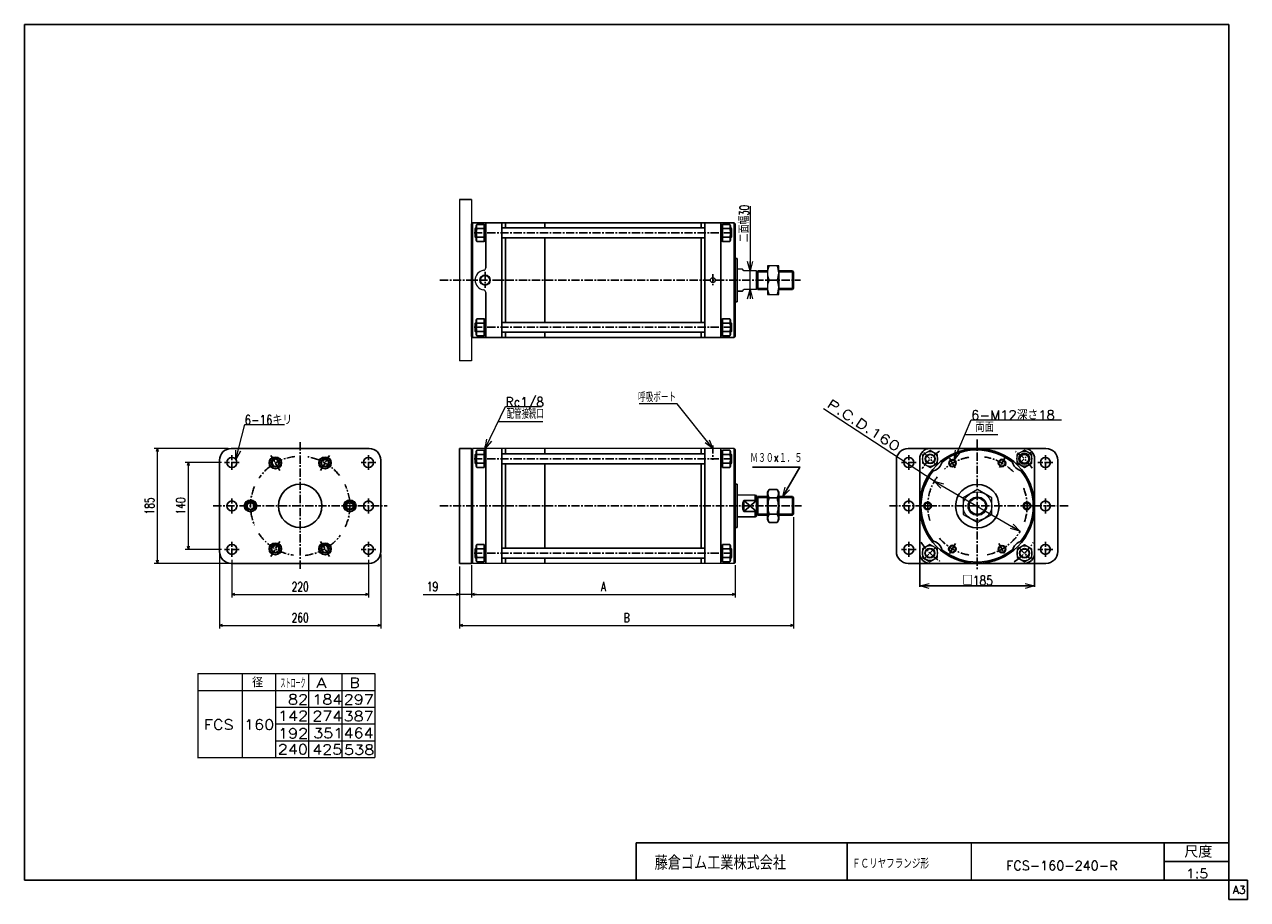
# Model space of a CAD drawing. Header units: millimetres. Extents: x -985 to 985, y -705 to 705.
import ezdxf
from ezdxf.enums import TextEntityAlignment as Align

# ---------------------------------------------------------------- set-up
doc = ezdxf.new("R2010")
doc.units = ezdxf.units.MM
doc.header["$LTSCALE"] = 0.416667
doc.linetypes.add('CENTER', pattern=[50.8, 31.75, -6.35, 6.35, -6.35])
doc.layers.add('ZUWAKU', color=7, linetype='Continuous')
doc.styles.add('dcStyle0', font='txt.shx', dxfattribs={"width": 0.714286, "bigfont": 'bigfont'})
doc.dimstyles.new('DaDimRotatedStyle', dxfattribs={"dimtxt": 15, "dimasz": 5.000003, "dimexe": 5, "dimexo": 1.666667, "dimgap": 5, "dimtad": 3, "dimdsep": 46, "dimtxsty": 'dcStyle0', "dimblk1": 'OPEN30', "dimblk2": 'OPEN30', "dimsah": 1, "dimcen": 0.09, "dimclrd": 4, "dimclre": 4, "dimclrt": 4, "dimadec": 0, "dimazin": 2, "dimtfac": 1, "dimtdec": 4, "dimtmove": 0, "dimatfit": 0, "dimfxl": 1, "dimarcsym": 0})

# ---------------------------------------------------------------- blocks, each defined once
blk = doc.blocks.new('DC_GROUP_Φ160_1')
at = {"color": 4, "linetype": 'Continuous', "lineweight": 18}
for p, q in [((491.1, -41.9), (480.1, -30.9)), ((480.1, -30.9), (495.1, -35)), ((480.1, -30.9), (493.1, -38.4))]:
    blk.add_line(p, q, dxfattribs=at)
blk = doc.blocks.new('DC_GROUP_Φ160_2')
at = {"color": 4, "linetype": 'Continuous', "lineweight": 18}
for p, q in [((618.4, -111.4), (603.4, -107.3)), ((618.4, -111.4), (605.5, -103.8)), ((607.5, -100.4), (618.4, -111.4))]:
    blk.add_line(p, q, dxfattribs=at)
blk = doc.blocks.new('DC_GROUP_Φ160_3')
at = {"color": 4, "linetype": 'Continuous', "lineweight": 18}
for p, q in [((123.9, 21.7), (111.4, 30.9)), ((123.9, 21.7), (114.6, 33.4)), ((117.7, 35.9), (123.9, 21.7))]:
    blk.add_line(p, q, dxfattribs=at)
blk = doc.blocks.new('DC_GROUP_Φ160_4')
at = {"color": 4, "linetype": 'Continuous', "lineweight": 18}
for p, q in [((457, -199.7), (472, -195.7)), ((472, -203.7), (457, -199.7)), ((457, -199.7), (472, -199.7))]:
    blk.add_line(p, q, dxfattribs=at)
blk = doc.blocks.new('DC_GROUP_Φ160_5')
at = {"color": 4, "linetype": 'Continuous', "lineweight": 18}
for p, q in [((627, -195.7), (642, -199.7)), ((642, -199.7), (627, -203.7)), ((642, -199.7), (627, -199.7))]:
    blk.add_line(p, q, dxfattribs=at)
blk = doc.blocks.new('DC_GROUP_Φ160_6')
at = {"color": 4, "linetype": 'Continuous', "lineweight": 18}
for p, q in [((236.4, -55.8), (240.5, -40.8)), ((236.4, -55.8), (244, -42.8)), ((247.5, -44.9), (236.4, -55.8))]:
    blk.add_line(p, q, dxfattribs=at)
blk = doc.blocks.new('DC_GROUP_Φ160_7')
at = {"color": 4, "linetype": 'Continuous', "lineweight": 25}
for p, q in [((214.5, -44.2), (211.9, -48.8)), ((211.9, -92.8), (211.9, -48.8)), ((214.5, -44.2), (227.3, -44.2)), ((214.5, -57.5), (227.3, -57.5)), ((227.3, -44.2), (229.9, -48.8)), ((229.9, -92.8), (229.9, -48.8)), ((214.5, -97.3), (211.9, -92.8)), ((214.5, -84.1), (227.3, -84.1)), ((214.5, -97.3), (227.3, -97.3)), ((227.3, -97.3), (229.9, -92.8))]:
    blk.add_line(p, q, dxfattribs=at)
for centre, radius, start, end in [((224.2, -50.9), 11.8, 145.6111, 214.3889), ((256.4, -70.8), 43.9, 162.4111, 197.5889), ((217.6, -50.9), 11.8, 325.6111, 34.3889), ((185.4, -70.8), 43.9, 342.4111, 17.5889), ((224.2, -90.7), 11.8, 145.6111, 214.3889), ((217.6, -90.7), 11.8, 325.6111, 34.3889)]:
    blk.add_arc(centre, radius, start, end, dxfattribs=at)
blk = doc.blocks.new('DC_GROUP_Φ160_8')
at = {"color": 4, "linetype": 'Continuous', "lineweight": 25}
for radius in [6, 5.1]:
    blk.add_circle((629.7, -70.8), radius, dxfattribs=at)
blk = doc.blocks.new('DC_GROUP_Φ160_9')
at = {"color": 4, "linetype": 'Continuous', "lineweight": 25}
for radius in [6, 5.1]:
    blk.add_circle((589.6, -140.4), radius, dxfattribs=at)
blk = doc.blocks.new('DC_GROUP_Φ160_10')
at = {"color": 4, "linetype": 'Continuous', "lineweight": 25}
for radius in [6, 5.1]:
    blk.add_circle((509.5, -140.2), radius, dxfattribs=at)
blk = doc.blocks.new('DC_GROUP_Φ160_11')
at = {"color": 4, "linetype": 'Continuous', "lineweight": 25}
for radius in [6, 5.1]:
    blk.add_circle((469.7, -70.8), radius, dxfattribs=at)
blk = doc.blocks.new('DC_GROUP_Φ160_12')
at = {"color": 4, "linetype": 'Continuous', "lineweight": 25}
for radius in [6, 5.1]:
    blk.add_circle((509.7, -1.9), radius, dxfattribs=at)
blk = doc.blocks.new('DC_GROUP_Φ160_13')
at = {"color": 4, "linetype": 'Continuous', "lineweight": 25}
for radius in [6, 5.1]:
    blk.add_circle((589.5, -1.6), radius, dxfattribs=at)
blk = doc.blocks.new('DC_GROUP_Φ160_14')
at = {"color": 4, "linetype": 'Continuous', "lineweight": 13}
for p, q in [((473.7, 18.7), (461.7, 11.8)), ((461.7, 11.8), (461.7, -2)), ((485.7, 11.8), (473.7, 18.7)), ((485.7, -2), (485.7, 11.8)), ((461.7, -2), (473.7, -9)), ((473.7, -9), (485.7, -2))]:
    blk.add_line(p, q, dxfattribs=at)
for radius in [12, 8, 6.92]:
    blk.add_circle((473.7, 4.9), radius, dxfattribs=at)
blk = doc.blocks.new('DC_GROUP_Φ160_15')
at = {"color": 4, "linetype": 'Continuous', "lineweight": 13}
for p, q in [((625.5, 19), (613.5, 12.1)), ((613.5, 12.1), (613.5, -1.8)), ((637.5, 12.1), (625.5, 19)), ((637.5, -1.8), (637.5, 12.1)), ((613.5, -1.8), (625.5, -8.7)), ((625.5, -8.7), (637.5, -1.8))]:
    blk.add_line(p, q, dxfattribs=at)
for radius in [12, 8, 6.92]:
    blk.add_circle((625.5, 5.2), radius, dxfattribs=at)
blk = doc.blocks.new('DC_GROUP_Φ160_16')
at = {"color": 4, "linetype": 'Continuous', "lineweight": 13}
for p, q in [((625.8, -133.2), (613.8, -140.2)), ((637.8, -140.2), (625.8, -133.2)), ((613.8, -140.2), (613.8, -154)), ((613.8, -154), (625.8, -161)), ((625.8, -161), (637.8, -154)), ((637.8, -154), (637.8, -140.2))]:
    blk.add_line(p, q, dxfattribs=at)
for radius in [12, 8, 6.92]:
    blk.add_circle((625.8, -147.1), radius, dxfattribs=at)
blk = doc.blocks.new('DC_GROUP_Φ160_17')
at = {"color": 4, "linetype": 'Continuous', "lineweight": 13}
for p, q in [((473.4, -133), (461.4, -139.9)), ((485.4, -139.9), (473.4, -133)), ((461.4, -139.9), (461.4, -153.8)), ((461.4, -153.8), (473.4, -160.7)), ((473.4, -160.7), (485.4, -153.8)), ((485.4, -153.8), (485.4, -139.9))]:
    blk.add_line(p, q, dxfattribs=at)
for radius in [12, 8, 6.92]:
    blk.add_circle((473.4, -146.8), radius, dxfattribs=at)
blk = doc.blocks.new('DC_GROUP_Φ160_18')
at = {"color": 4, "linetype": 'Continuous', "lineweight": 13}
for p, q in [((229.9, 316), (211.9, 316)), ((211.9, 316), (211.9, 270)), ((229.9, 270), (229.9, 316)), ((214.5, 293), (227.3, 293)), ((211.9, 270), (229.9, 270))]:
    blk.add_line(p, q, dxfattribs=at)
for centre, start, end in [((238.3, 304.5), 154.1759, 205.8241), ((203.5, 304.5), 334.1759, 25.8241), ((238.3, 281.5), 154.1759, 205.8241), ((203.5, 281.5), 334.1759, 25.8241)]:
    blk.add_arc(centre, 26.4, start, end, dxfattribs=at)
blk = doc.blocks.new('DC_GROUP_Φ160_19')
at = {"color": 4, "linetype": 'Continuous', "lineweight": 13}
for p, q in [((549.9, -44.5), (526.9, -57.8)), ((526.9, -57.8), (526.9, -84.4)), ((572.9, -57.8), (549.9, -44.5)), ((572.9, -84.4), (572.9, -57.8)), ((526.9, -84.4), (549.9, -97.6)), ((549.9, -97.6), (572.9, -84.4))]:
    blk.add_line(p, q, dxfattribs=at)
for radius in [23, 15, 13.1]:
    blk.add_circle((549.9, -71.1), radius, dxfattribs=at)
blk = doc.blocks.new('DC_GROUP_Φ160_21')
at = {"color": 4, "linetype": 'Continuous', "lineweight": 18}
for p, q in [((183.8, 308), (179.8, 323)), ((187.8, 323), (183.8, 308)), ((183.8, 308), (183.8, 323))]:
    blk.add_line(p, q, dxfattribs=at)
blk = doc.blocks.new('DC_GROUP_Φ160_22')
at = {"color": 4, "linetype": 'Continuous', "lineweight": 18}
for p, q in [((179.8, 263), (183.8, 278)), ((183.8, 278), (187.8, 263)), ((183.8, 278), (183.8, 263))]:
    blk.add_line(p, q, dxfattribs=at)
blk = doc.blocks.new('DC_GROUP_Φ160_20')
at = {"color": 4, "linetype": 'Continuous', "lineweight": 13}
for p, q in [((183.8, 412), (183.8, 308)), ((183.8, 278), (183.8, 308)), ((183.8, 268), (183.8, 278))]:
    blk.add_line(p, q, dxfattribs=at)
at = {"linetype": 'Continuous'}
for name in ['DC_GROUP_Φ160_21', 'DC_GROUP_Φ160_22']:
    blk.add_blockref(name, (0, 0), dxfattribs=at)
at = {"color": 4, "style": 'dcStyle0', "width": 0.714286}
blk.add_text('二面幅30', height=15, rotation=90, dxfattribs=at).set_placement((181.8, 354.2), (181.8, 414.2), align=Align.FIT)
blk = doc.blocks.new('DC_GROUP_Φ160_24')
at = {"color": 4, "linetype": 'Continuous', "lineweight": 18}
for p, q in [((512.5, 3.6), (514.7, 19)), ((512.5, 3.6), (518.4, 17.5)), ((522.1, 15.9), (512.5, 3.6))]:
    blk.add_line(p, q, dxfattribs=at)
blk = doc.blocks.new('DC_GROUP_Φ160_23')
at = {"color": 4, "linetype": 'Continuous', "lineweight": 13}
for p, q in [((512.5, 3.6), (539.6, 68.1)), ((539.6, 68.1), (685.2, 68.1))]:
    blk.add_line(p, q, dxfattribs=at)
at = {"linetype": 'Continuous'}
blk.add_blockref('DC_GROUP_Φ160_24', (0, 0), dxfattribs=at)
at = {"color": 4, "style": 'dcStyle0', "width": 0.957447}
blk.add_text('6-M12深さ18', height=15, dxfattribs=at).set_placement((539.6, 68.1), (674.6, 68.1), align=Align.FIT)
blk = doc.blocks.new('DC_GROUP_Φ160_26')
at = {"color": 4, "linetype": 'Continuous', "lineweight": 18}
for p, q in [((-243.1, 21.7), (-240.1, 36.9)), ((-243.1, 21.7), (-236.5, 35.2)), ((-232.9, 33.4), (-243.1, 21.7))]:
    blk.add_line(p, q, dxfattribs=at)
blk = doc.blocks.new('DC_GROUP_Φ160_25')
at = {"color": 4, "linetype": 'Continuous', "lineweight": 13}
for p, q in [((-243.1, 21.7), (-210, 89.2)), ((-210, 89.2), (-152.3, 89.2))]:
    blk.add_line(p, q, dxfattribs=at)
at = {"linetype": 'Continuous'}
blk.add_blockref('DC_GROUP_Φ160_26', (0, 0), dxfattribs=at)
at = {"color": 4, "style": 'dcStyle0', "width": 0.82}
blk.add_text('Rc1/8', height=15, dxfattribs=at).set_placement((-210, 89.2), (-148.5, 89.2), align=Align.FIT)
blk = doc.blocks.new('DC_GROUP_Φ160_28')
at = {"color": 4, "linetype": 'Continuous', "lineweight": 18}
for p, q in [((-644.4, 3.8), (-644.6, 19.3)), ((-644.4, 3.8), (-640.7, 18.4)), ((-636.8, 17.4), (-644.4, 3.8))]:
    blk.add_line(p, q, dxfattribs=at)
blk = doc.blocks.new('DC_GROUP_Φ160_27')
at = {"color": 4, "linetype": 'Continuous', "lineweight": 13}
for p, q in [((-644.4, 3.8), (-630.3, 60.2)), ((-630.3, 60.2), (-566.3, 60.2))]:
    blk.add_line(p, q, dxfattribs=at)
at = {"linetype": 'Continuous'}
blk.add_blockref('DC_GROUP_Φ160_28', (0, 0), dxfattribs=at)
at = {"color": 4, "style": 'dcStyle0', "width": 0.796875}
blk.add_text('6-16キリ', height=15, dxfattribs=at).set_placement((-630.3, 60.2), (-553.8, 60.2), align=Align.FIT)
blk = doc.blocks.new('DC_GROUP_Φ160_29')
at = {"color": 4, "linetype": 'Continuous', "lineweight": 13}
for p, q in [((-580.9, 4.3), (-585.9, 1.4)), ((-585.9, 1.4), (-585.9, -4.4)), ((-575.9, 1.4), (-580.9, 4.3)), ((-575.9, -4.4), (-575.9, 1.4)), ((-585.9, -4.4), (-580.9, -7.3)), ((-580.9, -7.3), (-575.9, -4.4))]:
    blk.add_line(p, q, dxfattribs=at)
for radius in [9, 6.92]:
    blk.add_circle((-580.9, -1.5), radius, dxfattribs=at)
blk = doc.blocks.new('DC_GROUP_Φ160_30')
at = {"color": 4, "linetype": 'Continuous', "lineweight": 13}
for p, q in [((-505.9, 1.4), (-500.9, 4.3)), ((-505.9, -4.4), (-505.9, 1.4)), ((-500.9, 4.3), (-495.9, 1.4)), ((-495.9, 1.4), (-495.9, -4.4)), ((-500.9, -7.3), (-505.9, -4.4)), ((-495.9, -4.4), (-500.9, -7.3))]:
    blk.add_line(p, q, dxfattribs=at)
for radius in [9, 6.92]:
    blk.add_circle((-500.9, -1.5), radius, dxfattribs=at)
blk = doc.blocks.new('DC_GROUP_Φ160_31')
at = {"color": 4, "linetype": 'Continuous', "lineweight": 13}
for p, q in [((-585.9, -137.2), (-580.9, -134.3)), ((-585.9, -143), (-585.9, -137.2)), ((-580.9, -134.3), (-575.9, -137.2)), ((-575.9, -137.2), (-575.9, -143)), ((-580.9, -145.8), (-585.9, -143)), ((-575.9, -143), (-580.9, -145.8))]:
    blk.add_line(p, q, dxfattribs=at)
for radius in [9, 6.92]:
    blk.add_circle((-580.9, -140.1), radius, dxfattribs=at)
blk = doc.blocks.new('DC_GROUP_Φ160_32')
at = {"color": 4, "linetype": 'Continuous', "lineweight": 13}
for p, q in [((-500.9, -134.3), (-505.9, -137.2)), ((-505.9, -137.2), (-505.9, -143)), ((-495.9, -137.2), (-500.9, -134.3)), ((-495.9, -143), (-495.9, -137.2)), ((-505.9, -143), (-500.9, -145.8)), ((-500.9, -145.8), (-495.9, -143))]:
    blk.add_line(p, q, dxfattribs=at)
for radius in [9, 6.92]:
    blk.add_circle((-500.9, -140.1), radius, dxfattribs=at)
blk = doc.blocks.new('DC_GROUP_Φ160_33')
at = {"color": 4, "linetype": 'Continuous', "lineweight": 13}
for p, q in [((-625.9, -67.9), (-620.9, -65)), ((-625.9, -73.7), (-625.9, -67.9)), ((-620.9, -76.6), (-625.9, -73.7)), ((-620.9, -65), (-615.9, -67.9)), ((-615.9, -73.7), (-620.9, -76.6)), ((-615.9, -67.9), (-615.9, -73.7))]:
    blk.add_line(p, q, dxfattribs=at)
for radius in [9, 6.92]:
    blk.add_circle((-620.9, -70.8), radius, dxfattribs=at)
blk = doc.blocks.new('DC_GROUP_Φ160_34')
at = {"color": 4, "linetype": 'Continuous', "lineweight": 13}
for p, q in [((-465.9, -67.9), (-460.9, -65)), ((-465.9, -73.7), (-465.9, -67.9)), ((-460.9, -76.6), (-465.9, -73.7)), ((-460.9, -65), (-455.9, -67.9)), ((-455.9, -73.7), (-460.9, -76.6)), ((-455.9, -67.9), (-455.9, -73.7))]:
    blk.add_line(p, q, dxfattribs=at)
for radius in [9, 6.92]:
    blk.add_circle((-460.9, -70.8), radius, dxfattribs=at)
blk = doc.blocks.new('_OPEN30')
at = {"color": 0, "linetype": 'ByBlock', "lineweight": -2}
for p, q in [((-1, 0.267949), (0, 0)), ((0, 0), (-1, -0.267949)), ((0, 0), (-1, 0))]:
    blk.add_line(p, q, dxfattribs=at)
blk = doc.blocks.new('*D35')
at = {"color": 4, "linetype": 'Continuous', "lineweight": 13}
for p, q in [((-650.9, -157.8), (-650.9, -218.3)), ((-430.9, -157.8), (-430.9, -218.3)), ((-650.9, -213.3), (-430.9, -213.3))]:
    blk.add_line(p, q, dxfattribs=at)
at = {"color": 4, "xscale": 5.000004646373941, "yscale": 4.999982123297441}
for p, rotation in [((-650.9, -213.3), 180), ((-430.9, -213.3), 360)]:
    blk.add_blockref('_OPEN30', p, dxfattribs=dict(at, rotation=rotation))
at = {"color": 4, "insert": (-540.9, -208.3), "char_height": 15, "width": 60.938, "attachment_point": 8, "style": 'dcStyle0'}
blk.add_mtext('\\T1.00;220', dxfattribs=at)
blk = doc.blocks.new('*D36')
at = {"color": 4, "linetype": 'Continuous', "lineweight": 13}
for p, q in [((-670.9, -149.3), (-670.9, -268.3)), ((-410.9, -149.3), (-410.9, -268.3)), ((-670.9, -263.3), (-410.9, -263.3))]:
    blk.add_line(p, q, dxfattribs=at)
at = {"color": 4, "xscale": 5.000004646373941, "yscale": 4.999982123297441}
for p, rotation in [((-670.9, -263.3), 180), ((-410.9, -263.3), 360)]:
    blk.add_blockref('_OPEN30', p, dxfattribs=dict(at, rotation=rotation))
at = {"color": 4, "insert": (-540.9, -258.3), "char_height": 15, "width": 60.938, "attachment_point": 8, "style": 'dcStyle0'}
blk.add_mtext('\\T1.00;260', dxfattribs=at)
blk = doc.blocks.new('*D37')
at = {"color": 4, "linetype": 'Continuous', "lineweight": 13}
for p, q in [((-667.9, -0.8), (-725.9, -0.8)), ((-720.9, -140.8), (-720.9, -0.8)), ((-667.9, -140.8), (-725.9, -140.8))]:
    blk.add_line(p, q, dxfattribs=at)
at = {"color": 4, "xscale": 5.000004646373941, "yscale": 4.999982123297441}
for p, rotation in [((-720.9, -0.8), 90), ((-720.9, -140.8), 270)]:
    blk.add_blockref('_OPEN30', p, dxfattribs=dict(at, rotation=rotation))
at = {"color": 4, "insert": (-725.9, -70.8), "char_height": 15, "width": 60.938, "attachment_point": 8, "rotation": 90, "style": 'dcStyle0'}
blk.add_mtext('\\T1.00;140', dxfattribs=at)
blk = doc.blocks.new('*D38')
at = {"color": 4, "linetype": 'Continuous', "lineweight": 13}
for p, q in [((-656.9, 21.7), (-775.9, 21.7)), ((-770.9, -163.3), (-770.9, 21.7)), ((-656.9, -163.3), (-775.9, -163.3))]:
    blk.add_line(p, q, dxfattribs=at)
at = {"color": 4, "xscale": 5.000004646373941, "yscale": 4.999982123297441}
for p, rotation in [((-770.9, 21.7), 90), ((-770.9, -163.3), 270)]:
    blk.add_blockref('_OPEN30', p, dxfattribs=dict(at, rotation=rotation))
at = {"color": 4, "insert": (-775.9, -70.8), "char_height": 15, "width": 60.938, "attachment_point": 8, "rotation": 90, "style": 'dcStyle0'}
blk.add_mtext('\\T1.00;185', dxfattribs=at)
blk = doc.blocks.new('*D39')
at = {"color": 4, "linetype": 'Continuous', "lineweight": 13}
for p, q in [((-284.1, -168.3), (-284.1, -218.3)), ((-265.1, -166.3), (-265.1, -218.3)), ((-342.8, -213.3), (-284.1, -213.3)), ((-265.1, -213.3), (-284.1, -213.3)), ((-256.8, -213.3), (-265.1, -213.3))]:
    blk.add_line(p, q, dxfattribs=at)
at = {"color": 4, "xscale": 5.000004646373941, "yscale": 4.999982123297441}
for p, rotation in [((-284.1, -213.3), 360), ((-265.1, -213.3), 180)]:
    blk.add_blockref('_OPEN30', p, dxfattribs=dict(at, rotation=rotation))
at = {"color": 4, "insert": (-318.6, -208.3), "char_height": 15, "width": 46.875, "attachment_point": 9, "style": 'dcStyle0'}
blk.add_mtext('\\T1.00;19', dxfattribs=at)
blk = doc.blocks.new('*D40')
at = {"color": 4, "linetype": 'Continuous', "lineweight": 13}
for p, q in [((-265.1, -166.3), (-265.1, -218.3)), ((159.9, -166.3), (159.9, -218.3)), ((-265.1, -213.3), (159.9, -213.3))]:
    blk.add_line(p, q, dxfattribs=at)
at = {"color": 4, "xscale": 5.000004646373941, "yscale": 4.999982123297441}
for p, rotation in [((-265.1, -213.3), 180), ((159.9, -213.3), 360)]:
    blk.add_blockref('_OPEN30', p, dxfattribs=dict(at, rotation=rotation))
at = {"color": 4, "insert": (-52.6, -208.3), "char_height": 15, "width": 32.812, "attachment_point": 8, "style": 'dcStyle0'}
blk.add_mtext('\\T1.00;A', dxfattribs=at)
blk = doc.blocks.new('*D41')
at = {"color": 4, "linetype": 'Continuous', "lineweight": 13}
for p, q in [((253.9, -88.8), (253.9, -268.3)), ((-284.1, -168.3), (-284.1, -268.3)), ((-284.1, -263.3), (253.9, -263.3))]:
    blk.add_line(p, q, dxfattribs=at)
at = {"color": 4, "xscale": 5.000004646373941, "yscale": 4.999982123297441}
for p, rotation in [((-284.1, -263.3), 180), ((253.9, -263.3), 360)]:
    blk.add_blockref('_OPEN30', p, dxfattribs=dict(at, rotation=rotation))
at = {"color": 4, "insert": (-15.1, -258.3), "char_height": 15, "width": 32.812, "attachment_point": 8, "style": 'dcStyle0'}
blk.add_mtext('\\T1.00;B', dxfattribs=at)

msp = doc.modelspace()

# ---------------------------------------------------------------- linework, layer by layer
at = {"color": 4, "linetype": 'Continuous', "lineweight": 13}
for p, q in [((-284.095, 423.024), (-284.095, 163.024)), ((-265.095, 423.024), (-265.095, 163.024)), ((171.766, 310.509), (162.905, 310.509)), ((173.905, 308.024), (171.766, 310.509)), ((193.905, 308.024), (173.905, 308.024)), ((196.155, 308.024), (211.905, 308.024)), ((229.905, 308.024), (251.905, 308.024)), ((229.905, 306.509), (229.905, 281.109)), ((171.766, 275.509), (173.905, 278.024)), ((193.905, 278.024), (173.905, 278.024)), ((196.155, 278.024), (211.905, 278.024)), ((229.905, 278.024), (251.905, 278.024)), ((-265.095, 163.024), (-284.095, 163.024)), ((66.489, 93.781), (5.331, 93.781)), ((123.905, 21.709), (66.489, 93.781)), ((480.139, -30.889), (301.91, 85.504)), ((-221.633, 65.497), (-150.237, 65.497)), ((582.565, 43.864), (529.45, 43.864)), ((157.905, 21.709), (-263.095, 21.709)), ((480.139, -30.889), (618.421, -111.371)), ((191.905, -53.307), (162.905, -53.307)), ((211.905, -55.791), (196.155, -55.791)), ((251.905, -55.791), (229.905, -55.791)), ((211.905, -85.791), (196.155, -85.791)), ((251.905, -85.791), (229.905, -85.791)), ((157.905, -163.291), (-263.095, -163.291)), ((-705.546, -341.02), (-420.397, -341.02)), ((-705.546, -341.02), (-705.546, -476.02)), ((-634.213, -341.02), (-634.213, -476.02)), ((-580.759, -341.02), (-580.759, -476.02)), ((-527.305, -341.02), (-527.305, -476.02)), ((-473.851, -341.02), (-473.851, -476.02)), ((-420.397, -341.02), (-420.397, -476.02)), ((-705.546, -368.02), (-420.397, -368.02)), ((-580.759, -395.02), (-420.397, -395.02)), ((-580.632, -422.02), (-420.397, -422.02)), ((-580.759, -449.02), (-420.397, -449.02)), ((-706.465, -476.02), (-420.397, -476.02))]:
    msp.add_line(p, q, dxfattribs=at)
at = {"color": 4, "linetype": 'Continuous', "lineweight": 25}
for p, q in [((-265.095, 423.024), (-284.095, 423.024)), ((-265.095, 383.538), (-263.095, 385.538)), ((-265.095, 293.024), (-265.095, 383.538)), ((-263.095, 293.024), (-263.095, 385.538)), ((-263.095, 385.538), (157.905, 385.538)), ((-257.895, 377.038), (-259.095, 375.838)), ((-259.095, 362.238), (-259.095, 375.838)), ((-257.495, 375.838), (-259.095, 375.838)), ((-257.495, 377.038), (-257.895, 377.038)), ((-257.895, 361.038), (-257.895, 377.038)), ((-256.134, 382.894), (-257.495, 380.538)), ((-257.495, 357.538), (-257.495, 380.538)), ((-244.495, 382.894), (-256.134, 382.894)), ((-244.495, 375.966), (-256.134, 375.966)), ((-244.495, 355.181), (-244.495, 382.894)), ((-244.495, 355.181), (-244.495, 382.894)), ((-244.495, 382.038), (-242.095, 382.038)), ((-242.095, 312.798), (-242.095, 385.538)), ((-216.095, 293.024), (-216.095, 385.538)), ((-216.095, 377.038), (110.905, 377.038)), ((-210.095, 385.538), (-210.095, 378.249)), ((-146.895, 378.249), (-146.895, 385.538)), ((104.905, 378.495), (104.905, 385.538)), ((110.905, 293.024), (110.905, 385.538)), ((136.905, 293.024), (136.905, 385.538)), ((139.305, 382.038), (136.905, 382.038)), ((139.305, 382.894), (139.305, 355.181)), ((139.305, 382.894), (150.945, 382.894)), ((139.305, 382.894), (139.305, 355.181)), ((139.305, 375.966), (150.945, 375.966)), ((150.945, 382.894), (152.305, 380.538)), ((152.305, 380.538), (152.305, 357.538)), ((152.705, 377.038), (152.305, 377.038)), ((152.305, 375.838), (153.905, 375.838)), ((152.705, 377.038), (153.905, 375.838)), ((152.705, 377.038), (152.705, 361.038)), ((153.905, 375.838), (153.905, 362.238)), ((159.905, 383.538), (157.905, 385.538)), ((157.905, 293.024), (157.905, 385.538)), ((159.905, 293.024), (159.905, 383.538)), ((-257.895, 361.038), (-259.095, 362.238)), ((-257.495, 362.238), (-259.095, 362.238)), ((-257.895, 361.038), (-257.495, 361.038)), ((-256.134, 355.181), (-257.495, 357.538)), ((-244.495, 362.11), (-256.134, 362.11)), ((-244.495, 355.181), (-256.134, 355.181)), ((-244.495, 356.038), (-242.095, 356.038)), ((-216.095, 361.038), (110.905, 361.038)), ((-210.095, 359.836), (-210.095, 293.024)), ((-146.895, 293.024), (-146.895, 359.836)), ((104.905, 293.024), (104.905, 359.782)), ((139.305, 356.038), (136.905, 356.038)), ((139.305, 362.11), (150.945, 362.11)), ((139.305, 355.181), (150.945, 355.181)), ((150.945, 355.181), (152.305, 357.538)), ((152.305, 362.238), (153.905, 362.238)), ((152.305, 361.038), (152.705, 361.038)), ((152.705, 361.038), (153.905, 362.238)), ((162.905, 328.024), (159.905, 328.024)), ((162.905, 293.024), (162.905, 328.024)), ((193.905, 308.024), (193.905, 278.024)), ((193.905, 306.424), (196.155, 306.424)), ((196.155, 308.024), (211.905, 308.024)), ((196.155, 308.024), (196.155, 278.024)), ((196.155, 306.424), (211.905, 306.424)), ((229.905, 308.024), (251.905, 308.024)), ((229.905, 306.424), (253.505, 306.424)), ((253.905, 306.024), (251.905, 308.024)), ((251.905, 308.024), (251.905, 278.024)), ((253.905, 306.024), (253.905, 280.024)), ((-265.095, 293.024), (-265.095, 202.51)), ((-263.095, 293.024), (-263.095, 200.51)), ((-216.095, 293.024), (-216.095, 200.51)), ((-210.095, 226.212), (-210.095, 293.024)), ((-146.895, 293.024), (-146.895, 226.212)), ((104.905, 293.024), (104.905, 226.266)), ((110.905, 293.024), (110.905, 200.51)), ((136.905, 293.024), (136.905, 200.51)), ((157.905, 293.024), (157.905, 200.51)), ((159.905, 293.024), (159.905, 202.51)), ((162.905, 293.024), (162.905, 258.024)), ((193.905, 279.624), (196.155, 279.624)), ((196.155, 279.624), (211.905, 279.624)), ((196.155, 278.024), (211.905, 278.024)), ((229.905, 279.624), (253.505, 279.624)), ((229.905, 278.024), (251.905, 278.024)), ((253.905, 280.024), (251.905, 278.024)), ((-242.095, 273.25), (-242.095, 200.51)), ((162.905, 258.024), (159.905, 258.024)), ((162.905, 275.509), (171.766, 275.509)), ((-257.895, 225.01), (-259.095, 223.81)), ((-259.095, 223.81), (-259.095, 210.21)), ((-257.495, 223.81), (-259.095, 223.81)), ((-257.895, 225.01), (-257.495, 225.01)), ((-257.895, 225.01), (-257.895, 209.01)), ((-256.134, 230.866), (-257.495, 228.51)), ((-257.495, 228.51), (-257.495, 205.51)), ((-244.495, 230.866), (-256.134, 230.866)), ((-244.495, 223.938), (-256.134, 223.938)), ((-244.495, 230.866), (-244.495, 203.153)), ((-244.495, 230.866), (-244.495, 203.153)), ((-244.495, 230.01), (-242.095, 230.01)), ((-216.095, 225.01), (110.905, 225.01)), ((139.305, 230.01), (136.905, 230.01)), ((139.305, 203.153), (139.305, 230.866)), ((139.305, 230.866), (150.945, 230.866)), ((139.305, 203.153), (139.305, 230.866)), ((139.305, 223.938), (150.945, 223.938)), ((150.945, 230.866), (152.305, 228.51)), ((152.305, 205.51), (152.305, 228.51)), ((152.305, 225.01), (152.705, 225.01)), ((152.305, 223.81), (153.905, 223.81)), ((152.705, 225.01), (153.905, 223.81)), ((152.705, 209.01), (152.705, 225.01)), ((153.905, 210.21), (153.905, 223.81)), ((-265.095, 202.51), (-263.095, 200.51)), ((-263.095, 200.51), (157.905, 200.51)), ((-257.895, 209.01), (-259.095, 210.21)), ((-257.495, 210.21), (-259.095, 210.21)), ((-257.495, 209.01), (-257.895, 209.01)), ((-256.134, 203.153), (-257.495, 205.51)), ((-244.495, 210.082), (-256.134, 210.082)), ((-244.495, 203.153), (-256.134, 203.153)), ((-244.495, 204.01), (-242.095, 204.01)), ((-216.095, 209.01), (110.905, 209.01)), ((-210.095, 200.51), (-210.095, 207.799)), ((-146.895, 207.799), (-146.895, 200.51)), ((104.905, 207.553), (104.905, 200.51)), ((139.305, 204.01), (136.905, 204.01)), ((139.305, 210.082), (150.945, 210.082)), ((139.305, 203.153), (150.945, 203.153)), ((150.945, 203.153), (152.305, 205.51)), ((152.305, 210.21), (153.905, 210.21)), ((152.705, 209.01), (152.305, 209.01)), ((152.705, 209.01), (153.905, 210.21)), ((159.905, 202.51), (157.905, 200.51)), ((-651.912, 21.709), (-429.912, 21.709)), ((-284.095, 21.709), (-265.095, 21.709)), ((-284.095, -163.291), (-284.095, 21.709)), ((-265.095, 19.709), (-263.095, 21.709)), ((-265.095, 21.709), (-265.095, -163.291)), ((-265.095, -70.791), (-265.095, 19.723)), ((-263.095, -70.791), (-263.095, 21.709)), ((-242.095, -70.791), (-242.095, 21.723)), ((-216.095, -70.791), (-216.095, 21.723)), ((-210.095, 21.723), (-210.095, 14.433)), ((-146.895, 14.433), (-146.895, 21.723)), ((104.905, 14.679), (104.905, 21.723)), ((110.905, -70.791), (110.905, 21.723)), ((136.905, -70.791), (136.905, 21.723)), ((159.905, 19.709), (157.905, 21.709)), ((157.905, -70.791), (157.905, 21.709)), ((159.905, -70.791), (159.905, 19.709)), ((438.383, 21.709), (660.383, 21.709)), ((473.477, 21.709), (625.477, 21.709)), ((-670.912, -144.291), (-670.912, 2.709)), ((-410.912, 2.709), (-410.912, -144.291)), ((-257.895, 13.223), (-259.095, 12.023)), ((-259.095, -1.577), (-259.095, 12.023)), ((-257.495, 12.023), (-259.095, 12.023)), ((-257.495, 13.223), (-257.895, 13.223)), ((-257.895, -2.777), (-257.895, 13.223)), ((-256.134, 19.079), (-257.495, 16.723)), ((-257.495, -6.277), (-257.495, 16.723)), ((-244.495, 19.079), (-256.134, 19.079)), ((-244.495, 12.151), (-256.134, 12.151)), ((-244.495, -8.634), (-244.495, 19.079)), ((-244.495, -8.634), (-244.495, 19.079)), ((-244.495, 18.223), (-242.095, 18.223)), ((-216.095, 13.223), (110.905, 13.223)), ((139.305, 18.223), (136.905, 18.223)), ((139.305, 19.079), (139.305, -8.634)), ((139.305, 19.079), (150.945, 19.079)), ((139.305, 19.079), (139.305, -8.634)), ((139.305, 12.151), (150.945, 12.151)), ((150.945, 19.079), (152.305, 16.723)), ((152.305, 16.723), (152.305, -6.277)), ((152.705, 13.223), (152.305, 13.223)), ((152.305, 12.023), (153.905, 12.023)), ((152.705, 13.223), (153.905, 12.023)), ((152.705, 13.223), (152.705, -2.777)), ((153.905, 12.023), (153.905, -1.577)), ((419.383, -144.291), (419.383, 2.709)), ((456.977, 5.209), (456.977, -146.791)), ((641.977, 5.209), (641.977, -146.791)), ((679.383, 2.709), (679.383, -144.291)), ((-257.895, -2.777), (-259.095, -1.577)), ((-257.495, -1.577), (-259.095, -1.577)), ((-257.895, -2.777), (-257.495, -2.777)), ((-256.134, -8.634), (-257.495, -6.277)), ((-244.495, -1.706), (-256.134, -1.706)), ((-244.495, -8.634), (-256.134, -8.634)), ((-244.495, -7.777), (-242.095, -7.777)), ((-216.095, -2.777), (110.905, -2.777)), ((-210.095, -3.979), (-210.095, -70.791)), ((-146.895, -70.791), (-146.895, -3.979)), ((104.905, -70.791), (104.905, -4.033)), ((139.305, -7.777), (136.905, -7.777)), ((139.305, -1.706), (150.945, -1.706)), ((139.305, -8.634), (150.945, -8.634)), ((150.945, -8.634), (152.305, -6.277)), ((152.305, -1.577), (153.905, -1.577)), ((152.305, -2.777), (152.705, -2.777)), ((152.705, -2.777), (153.905, -1.577)), ((187.77, -8.258), (264.668, -8.258)), ((236.449, -55.791), (264.138, -8.258)), ((162.905, -35.791), (159.905, -35.791)), ((162.905, -70.791), (162.905, -35.791)), ((191.905, -53.307), (191.905, -61.791)), ((191.905, -53.307), (193.905, -54.239)), ((193.905, -54.239), (193.905, -87.374)), ((193.905, -57.391), (196.155, -57.391)), ((196.155, -55.791), (211.905, -55.791)), ((196.155, -55.791), (196.155, -85.791)), ((196.155, -57.391), (211.905, -57.391)), ((229.905, -55.791), (251.905, -55.791)), ((229.905, -57.391), (253.505, -57.391)), ((253.805, -57.691), (251.905, -55.791)), ((251.905, -55.791), (251.905, -85.791)), ((253.905, -57.691), (253.905, -83.791)), ((-265.095, -70.791), (-265.095, -161.305)), ((-263.095, -70.791), (-263.095, -163.291)), ((-242.095, -70.791), (-242.095, -163.305)), ((-216.095, -70.791), (-216.095, -163.305)), ((-210.095, -137.604), (-210.095, -70.791)), ((-146.895, -70.791), (-146.895, -137.604)), ((104.905, -70.791), (104.905, -137.55)), ((110.905, -70.791), (110.905, -163.305)), ((136.905, -70.791), (136.905, -163.291)), ((157.905, -70.791), (157.905, -163.291)), ((159.905, -70.791), (159.905, -161.291)), ((162.905, -70.791), (162.905, -105.791)), ((173.905, -61.791), (173.905, -79.791)), ((173.905, -61.791), (193.905, -61.791)), ((173.905, -61.791), (193.905, -79.791)), ((193.905, -61.791), (173.905, -79.791)), ((549.477, -70.816), (549.477, -65.816)), ((162.905, -88.307), (191.905, -88.307)), ((193.905, -79.791), (173.905, -79.791)), ((191.905, -79.791), (191.905, -88.307)), ((191.905, -88.307), (193.905, -87.374)), ((193.905, -84.191), (196.155, -84.191)), ((196.155, -84.191), (211.905, -84.191)), ((196.155, -85.791), (211.905, -85.791)), ((229.905, -84.191), (253.505, -84.191)), ((229.905, -85.791), (251.905, -85.791)), ((253.905, -83.791), (251.905, -85.791)), ((162.905, -105.791), (159.905, -105.791)), ((-256.134, -132.949), (-257.495, -135.305)), ((-257.495, -135.305), (-257.495, -158.305)), ((-244.495, -132.949), (-256.134, -132.949)), ((-244.495, -132.949), (-244.495, -160.662)), ((-244.495, -132.949), (-244.495, -160.662)), ((-244.495, -133.805), (-242.095, -133.805)), ((139.305, -133.805), (136.905, -133.805)), ((139.305, -160.662), (139.305, -132.949)), ((139.305, -132.949), (150.945, -132.949)), ((139.305, -160.662), (139.305, -132.949)), ((150.945, -132.949), (152.305, -135.305)), ((152.305, -158.305), (152.305, -135.305)), ((-257.895, -138.805), (-259.095, -140.005)), ((-259.095, -140.005), (-259.095, -153.605)), ((-257.495, -140.005), (-259.095, -140.005)), ((-257.895, -154.805), (-259.095, -153.605)), ((-257.495, -153.605), (-259.095, -153.605)), ((-257.895, -138.805), (-257.495, -138.805)), ((-257.895, -138.805), (-257.895, -154.805)), ((-257.495, -154.805), (-257.895, -154.805)), ((-244.495, -139.877), (-256.134, -139.877)), ((-244.495, -153.734), (-256.134, -153.734)), ((-216.095, -138.805), (110.905, -138.805)), ((-216.095, -154.805), (110.905, -154.805)), ((-210.095, -163.305), (-210.095, -156.016)), ((-146.895, -156.016), (-146.895, -163.305)), ((104.905, -156.262), (104.905, -163.305)), ((139.305, -139.877), (150.945, -139.877)), ((139.305, -153.734), (150.945, -153.734)), ((152.305, -138.805), (152.705, -138.805)), ((152.305, -140.005), (153.905, -140.005)), ((152.305, -153.605), (153.905, -153.605)), ((152.705, -154.805), (152.305, -154.805)), ((152.705, -138.805), (153.905, -140.005)), ((152.705, -154.805), (152.705, -138.805)), ((152.705, -154.805), (153.905, -153.605)), ((153.905, -153.605), (153.905, -140.005)), ((456.963, -148.005), (456.963, -200.905)), ((641.991, -148.005), (641.991, -200.905)), ((-429.912, -163.291), (-651.912, -163.291)), ((-265.095, -163.291), (-284.095, -163.291)), ((-265.095, -161.305), (-263.102, -163.298)), ((-256.134, -160.662), (-257.495, -158.305)), ((-244.495, -160.662), (-256.134, -160.662)), ((-244.495, -159.805), (-242.095, -159.805)), ((139.305, -159.805), (136.905, -159.805)), ((139.305, -160.662), (150.945, -160.662)), ((150.945, -160.662), (152.305, -158.305)), ((159.905, -161.291), (157.905, -163.291)), ((660.383, -163.291), (438.383, -163.291)), ((473.477, -163.291), (625.477, -163.291)), ((456.963, -199.705), (641.991, -199.705))]:
    msp.add_line(p, q, dxfattribs=at)
at = {"color": 4, "linetype": 'CENTER', "lineweight": 25}
for p, q in [((-260.739, 369.038), (156.472, 369.038)), ((-243.095, 306.308), (-243.095, 280.831)), ((123.905, 302.914), (123.905, 284.76)), ((-315.781, 293.024), (264.891, 293.024)), ((-260.739, 217.01), (156.472, 217.01)), ((-540.912, 31.709), (-540.912, -173.291)), ((-243.095, 26.269), (-243.095, 1.738)), ((123.905, 26.773), (123.905, 3.61)), ((549.477, 36.383), (549.477, -175.205)), ((-650.912, -12.791), (-650.912, 11.209)), ((-573.912, -13.634), (-587.912, 10.615)), ((-507.912, -13.634), (-493.912, 10.615)), ((-430.912, -12.791), (-430.912, 11.209)), ((-260.739, 5.223), (156.472, 5.223)), ((439.383, -12.791), (439.383, 11.209)), ((463.531, 15.139), (483.657, -4.987)), ((513.914, -9.226), (505.019, 6.181)), ((594.521, 7.215), (584.845, -9.543)), ((615.593, -4.663), (636.028, 15.772)), ((659.383, -12.791), (659.383, 11.209)), ((-638.912, -0.791), (-662.912, -0.791)), ((-418.912, -0.791), (-442.912, -0.791)), ((451.383, -0.791), (427.383, -0.791)), ((671.383, -0.791), (647.383, -0.791)), ((-650.912, -82.791), (-650.912, -58.791)), ((-430.912, -82.791), (-430.912, -58.791)), ((439.383, -82.791), (439.383, -58.791)), ((659.383, -82.791), (659.383, -58.791)), ((-680.912, -70.791), (-400.912, -70.791)), ((-315.781, -70.791), (266.596, -70.791)), ((696.125, -70.791), (408.446, -70.791)), ((-650.912, -152.791), (-650.912, -128.791)), ((-573.912, -127.949), (-587.912, -152.198)), ((-507.912, -127.949), (-493.912, -152.198)), ((-430.912, -152.791), (-430.912, -128.791)), ((439.383, -152.791), (439.383, -128.791)), ((482.871, -137.414), (463.837, -156.448)), ((482.871, -137.414), (463.837, -156.448)), ((514.475, -131.429), (504.707, -148.347)), ((584.48, -131.429), (594.248, -148.347)), ((616.084, -137.414), (635.117, -156.448)), ((659.383, -152.791), (659.383, -128.791)), ((-638.912, -140.791), (-662.912, -140.791)), ((-418.912, -140.791), (-442.912, -140.791)), ((-260.739, -146.805), (156.472, -146.805)), ((451.383, -140.791), (427.383, -140.791)), ((671.383, -140.791), (647.383, -140.791))]:
    msp.add_line(p, q, dxfattribs=at)
at = {"color": 4, "linetype": 'Continuous', "lineweight": 13}
for centre, radius in [((-243.095, 293.024), 8.434), ((-243.095, 293.024), 7.389), ((123.905, 293.024), 4), ((-580.912, -1.509), 10), ((-500.912, -1.509), 10), ((-620.912, -70.791), 10), ((-460.912, -70.791), 10), ((-580.912, -140.073), 10), ((-500.912, -140.073), 10)]:
    msp.add_circle(centre, radius, dxfattribs=at)
at = {"color": 4, "linetype": 'Continuous', "lineweight": 25}
for centre, radius in [((549.475, -70.791), 92.5), ((-650.912, -0.791), 8), ((-430.912, -0.791), 8), ((439.383, -0.791), 8), ((625.457, 5.266), 8.75), ((659.383, -0.791), 8), ((-540.912, -70.791), 35), ((549.776, -71.072), 35), ((-650.912, -70.791), 8), ((-430.912, -70.791), 8), ((439.383, -70.791), 8), ((659.383, -70.791), 8), ((-650.912, -140.791), 8), ((-430.912, -140.791), 8), ((439.383, -140.791), 8), ((659.383, -140.791), 8)]:
    msp.add_circle(centre, radius, dxfattribs=at)
for centre, radius, start, end in [((-239.174, 369.038), 18.321, 157.78075, 202.21925), ((-250.134, 379.43), 6.928, 150.000013, 209.999987), ((144.945, 379.43), 6.928, 330.000013, 29.999987), ((133.984, 369.038), 18.321, 337.78075, 22.21925), ((-250.134, 358.646), 6.928, 150.000013, 209.999987), ((144.945, 358.646), 6.928, 330.626295, 29.999987), ((-239.174, 217.01), 18.321, 157.78075, 202.21925), ((-250.134, 227.402), 6.928, 150.000013, 209.999987), ((144.945, 227.402), 6.928, 330.000013, 29.999987), ((133.984, 217.01), 18.321, 337.78075, 22.21925), ((-250.134, 206.618), 6.928, 150.000013, 209.999987), ((144.945, 206.618), 6.928, 330.000013, 29.999987), ((-651.912, 2.709), 19, 90, 180), ((-429.912, 2.709), 19, 0, 90), ((438.383, 2.709), 19, 90, 180), ((473.477, 5.209), 16.5, 90, 180), ((549.475, -70.791), 90.5, 51.171346, 128.539093), ((625.477, 5.209), 16.5, 0, 90), ((660.383, 2.709), 19, 0, 90), ((-239.174, 5.223), 18.321, 157.78075, 202.21925), ((-250.134, 15.615), 6.928, 150.000013, 209.999987), ((144.945, 15.615), 6.928, 330.000013, 29.999987), ((133.984, 5.223), 18.321, 337.78075, 22.21925), ((473.697, 4.891), 20, 275.708862, 354.363621), ((549.776, -71.072), 90.5, 51.40379, 90.189261), ((549.776, -71.072), 92.5, 61.853934, 62.93905), ((625.457, 5.174), 20, 187.182441, 263.243425), ((-250.134, -5.17), 6.928, 150.000013, 209.999987), ((144.945, -5.17), 6.928, 330.000013, 29.999987), ((549.475, -70.791), 90.5, 141.53339, 218.759676), ((549.475, -70.791), 90.5, 320.618369, 38.816026), ((191.766, -70.791), 20, 153.256316, 206.743684), ((-250.134, -136.413), 6.928, 150.000013, 209.999987), ((144.945, -136.413), 6.928, 330.000013, 29.999987), ((473.554, -146.72), 20, 6.59515, 82.971995), ((625.857, -147.15), 20, 99.313926, 170.703476), ((-651.912, -144.291), 19, 180, 270), ((-429.912, -144.291), 19, 270, 0), ((-239.174, -146.805), 18.321, 157.78075, 202.21925), ((-250.134, -157.198), 6.928, 150.000013, 209.999987), ((133.984, -146.805), 18.321, 337.78075, 22.21925), ((144.945, -157.198), 6.928, 330.000013, 29.999987), ((438.383, -144.291), 19, 180, 270), ((473.477, -146.791), 16.5, 180, 270), ((549.475, -70.791), 90.5, 231.246128, 309.399033), ((625.477, -146.791), 16.5, 270, 0), ((625.857, -147.15), 8.25, 329.755737, 330.314444), ((660.383, -144.291), 19, 270, 0)]:
    msp.add_arc(centre, radius, start, end, dxfattribs=at)
at = {"color": 4, "linetype": 'Continuous', "lineweight": 13}
for centre, radius, start, end in [((-243.095, 293.024), 16, 98.626927, 261.373073), ((-246.095, 312.798), 4, 278.626927, 0), ((-246.095, 273.25), 4, 0, 81.373073)]:
    msp.add_arc(centre, radius, start, end, dxfattribs=at)
at = {"color": 4, "linetype": 'CENTER', "lineweight": 25}
for centre, radius, start, end in [((-540.912, -70.791), 80, 96.0082, 146.119845), ((-540.912, -70.791), 80, 37.710102, 81.69641), ((549.776, -71.072), 107.5, 124.367185, 145.588657), ((549.869, -71.072), 80, 99.823675, 131.676664), ((549.869, -71.072), 80, 43.41239, 81.655208), ((549.776, -71.072), 107.5, 34.591806, 55.136529), ((549.776, -71.072), 107.5, 36.02923, 36.238605), ((-540.912, -70.791), 80, 335.214992, 25.422366), ((549.869, -71.072), 80, 143.939515, 197.047789), ((-540.912, -70.791), 80, 157.050666, 202.936771), ((549.869, -71.072), 80, 341.540289, 21.899072), ((-540.912, -70.791), 80, 213.766356, 262.195535), ((-540.912, -70.791), 80, 275.747705, 323.768169), ((549.869, -71.072), 80, 281.523446, 329.551902), ((549.776, -71.072), 107.5, 212.56636, 235.149179), ((549.869, -71.072), 80, 220.229923, 261.866492), ((549.776, -71.072), 107.5, 303.539496, 327.042587), ((549.776, -71.072), 107.5, 235.26996, 235.384552)]:
    msp.add_arc(centre, radius, start, end, dxfattribs=at)
at = {"layer": 'ZUWAKU', "color": 5, "linetype": 'Continuous', "lineweight": 25}
for p, q in [((-985, -673.75), (-985, 705)), ((955, 705), (-985, 705)), ((955, -705), (955, 705)), ((985, -673.75), (-985, -673.75)), ((985, -705), (985, -673.75)), ((955, -705), (985, -705))]:
    msp.add_line(p, q, dxfattribs=at)
at = {"layer": 'ZUWAKU', "color": 4, "linetype": 'Continuous', "lineweight": 25}
for p, q in [((0, -613.75), (955, -613.75)), ((0, -673.75), (0, -613.75)), ((340, -613.75), (340, -673.75)), ((850.675, -673.75), (850.675, -613.75)), ((850.675, -643.75), (955, -643.75))]:
    msp.add_line(p, q, dxfattribs=at)
at = {"layer": 'ZUWAKU', "color": 4, "linetype": 'Continuous', "lineweight": 13}
msp.add_line((540, -613.75), (540, -673.75), dxfattribs=at)

# ---------------------------------------------------------------- block references
at = {"linetype": 'Continuous'}
for name in ['DC_GROUP_Φ160_20', 'DC_GROUP_Φ160_18', 'DC_GROUP_Φ160_25', 'DC_GROUP_Φ160_23', 'DC_GROUP_Φ160_27', 'DC_GROUP_Φ160_3', 'DC_GROUP_Φ160_29', 'DC_GROUP_Φ160_30', 'DC_GROUP_Φ160_14', 'DC_GROUP_Φ160_12', 'DC_GROUP_Φ160_13', 'DC_GROUP_Φ160_15', 'DC_GROUP_Φ160_1', 'DC_GROUP_Φ160_7', 'DC_GROUP_Φ160_6', 'DC_GROUP_Φ160_19', 'DC_GROUP_Φ160_33', 'DC_GROUP_Φ160_34', 'DC_GROUP_Φ160_11', 'DC_GROUP_Φ160_8', 'DC_GROUP_Φ160_2', 'DC_GROUP_Φ160_31', 'DC_GROUP_Φ160_32', 'DC_GROUP_Φ160_17', 'DC_GROUP_Φ160_10', 'DC_GROUP_Φ160_9', 'DC_GROUP_Φ160_16', 'DC_GROUP_Φ160_4', 'DC_GROUP_Φ160_5']:
    msp.add_blockref(name, (0, 0), dxfattribs=at)

# ---------------------------------------------------------------- texts
at = {"color": 4, "style": 'dcStyle0'}
for s, height, width, p, p2 in [('呼吸ポート', 15, 0.683333, (3.219, 96.642), (64.719, 96.642)), ('配管接続口', 15, 0.666667, (-208.39, 69.837), (-148.39, 69.837)), ('両面', 15, 0.833333, (546.631, 48.634), (576.631, 48.634)), ('Ｍ３０×１．５', 15, 0.666667, (183.97, -1.25), (267.97, -1.25)), (' □185', 15, 0.769231, (514.677, -198.505), (574.677, -198.505)), ('   径', 16.2, 0.952381, (-665.46, -363.066), (-600.66, -363.066)), ('ストローク', 16.2, 0.416667, (-572.661, -364.424), (-532.161, -364.424)), ('FCS-160-240-R', 15, 0.92, (596.252, -657.862), (775.652, -657.862)), ('1:5', 15, 0.8, (885.687, -670.629), (921.687, -670.629))]:
    msp.add_text(s, height=height, dxfattribs=dict(at, width=width)).set_placement(p, p2, align=Align.FIT)
msp.add_text('P.C.D.160', height=15, rotation=-33, dxfattribs=at).set_placement((305.997, 89.63), (419.218, 16.104), align=Align.FIT)
for s, p, p2 in [('A', (-514.739, -363.757), (-498.539, -363.757)), ('B', (-461.285, -363.757), (-445.085, -363.757)), ('184', (-521.432, -390.693), (-472.832, -390.693)), ('297', (-470.847, -390.757), (-422.247, -390.757)), ('82', (-560.568, -390.809), (-528.168, -390.809)), ('142', (-576.772, -417.166), (-528.172, -417.166)), ('274', (-521.319, -417.363), (-472.719, -417.363)), ('387', (-470.991, -417.757), (-422.391, -417.757)), ('FCS 160', (-696.012, -431.257), (-582.612, -431.257)), ('192', (-576.58, -445.265), (-527.98, -445.265)), ('351', (-519.933, -445.035), (-471.333, -445.035)), ('464', (-471.135, -444.757), (-422.535, -444.757)), ('240', (-576.953, -470.981), (-528.353, -470.981)), ('425', (-521.607, -471.363), (-473.007, -471.363)), ('538', (-470.154, -471.757), (-421.554, -471.757))]:
    msp.add_text(s, height=16.2, dxfattribs=at).set_placement(p, p2, align=Align.FIT)
at = {"layer": 'ZUWAKU', "color": 4, "style": 'dcStyle0'}
for s, height, width, p, p2 in [('尺度', 19, 0.991667, (883.075, -637.65), (928.295, -637.65)), ('藤倉ゴム工業株式会社', 22.5, 0.783333, (30.063, -657.036), (241.563, -657.036)), ('ＦＣリヤフランジ形', 14.5, 0.791667, (347.837, -654.937), (471.812, -654.937))]:
    msp.add_text(s, height=height, dxfattribs=dict(at, width=width)).set_placement(p, p2, align=Align.FIT)
at = {"layer": 'ZUWAKU', "color": 7, "style": 'dcStyle0', "width": 0.8}
msp.add_text('A3', height=12.5, dxfattribs=at).set_placement((961.537, -695.625), (981.537, -695.625), align=Align.FIT)

# ---------------------------------------------------------------- dimensions: what is measured, and where the dimension line sits
at = {"linetype": 'Continuous', "lineweight": 13}
for base, p1, p2, picture, middle in [((-770.912, 21.709), (-655.245, -163.291), (-655.245, 21.709), '*D38', (-770.912, -70.791)), ((-720.912, -0.791), (-666.245, -140.791), (-666.245, -0.791), '*D37', (-720.912, -70.791))]:
    dim = msp.add_linear_dim(base=base, p1=p1, p2=p2, angle=90, dimstyle='DaDimRotatedStyle', override={"dimtxt": 15, "dimasz": 5.000003, "dimexe": 5, "dimexo": 1.666667, "dimgap": 5, "dimtad": 3, "dimtih": 0, "dimtoh": 0, "dimdec": 2, "dimzin": 8, "dimtxsty": 'dcStyle0', "dimblk1": 'OPEN30', "dimblk2": 'OPEN30', "dimsah": 1, "dimclrd": 4, "dimclre": 4, "dimclrt": 4, "dimazin": 2, "dimtofl": 1, "dimatfit": 0, "dimtolj": 0, "dimtzin": 8}, dxfattribs=at)
    dim.commit()
    dim.dimension.update_dxf_attribs({"geometry": picture, "text_midpoint": middle})
for base, p1, p2, text, picture, middle in [((253.905, -263.305), (-284.095, -166.625), (253.905, -87.125), 'B', '*D41', (-15.095, -263.305)), ((159.905, -213.305), (-265.095, -164.639), (159.905, -164.625), 'A', '*D40', (-52.595, -213.305))]:
    dim = msp.add_linear_dim(base=base, p1=p1, p2=p2, text=text, dimstyle='DaDimRotatedStyle', override={"dimtxt": 15, "dimasz": 5.000003, "dimexe": 5, "dimexo": 1.666667, "dimgap": 5, "dimtad": 3, "dimtih": 0, "dimtoh": 0, "dimdec": 2, "dimzin": 8, "dimtxsty": 'dcStyle0', "dimblk1": 'OPEN30', "dimblk2": 'OPEN30', "dimsah": 1, "dimclrd": 4, "dimclre": 4, "dimclrt": 4, "dimazin": 2, "dimtofl": 1, "dimatfit": 0, "dimtolj": 0, "dimtzin": 8}, dxfattribs=at)
    dim.commit()
    dim.dimension.update_dxf_attribs({"geometry": picture, "text_midpoint": middle})
for base, p1, p2, picture, middle in [((-410.912, -263.291), (-670.912, -147.625), (-410.912, -147.625), '*D36', (-540.912, -263.291)), ((-430.912, -213.291), (-650.912, -156.125), (-430.912, -156.125), '*D35', (-540.912, -213.291)), ((-284.095, -213.305), (-265.095, -164.639), (-284.095, -166.625), '*D39', (-329.834, -213.305))]:
    dim = msp.add_linear_dim(base=base, p1=p1, p2=p2, dimstyle='DaDimRotatedStyle', override={"dimtxt": 15, "dimasz": 5.000003, "dimexe": 5, "dimexo": 1.666667, "dimgap": 5, "dimtad": 3, "dimtih": 0, "dimtoh": 0, "dimdec": 2, "dimzin": 8, "dimtxsty": 'dcStyle0', "dimblk1": 'OPEN30', "dimblk2": 'OPEN30', "dimsah": 1, "dimclrd": 4, "dimclre": 4, "dimclrt": 4, "dimazin": 2, "dimtofl": 1, "dimatfit": 0, "dimtolj": 0, "dimtzin": 8}, dxfattribs=at)
    dim.commit()
    dim.dimension.update_dxf_attribs({"geometry": picture, "text_midpoint": middle})

doc.saveas('drawing.dxf')
